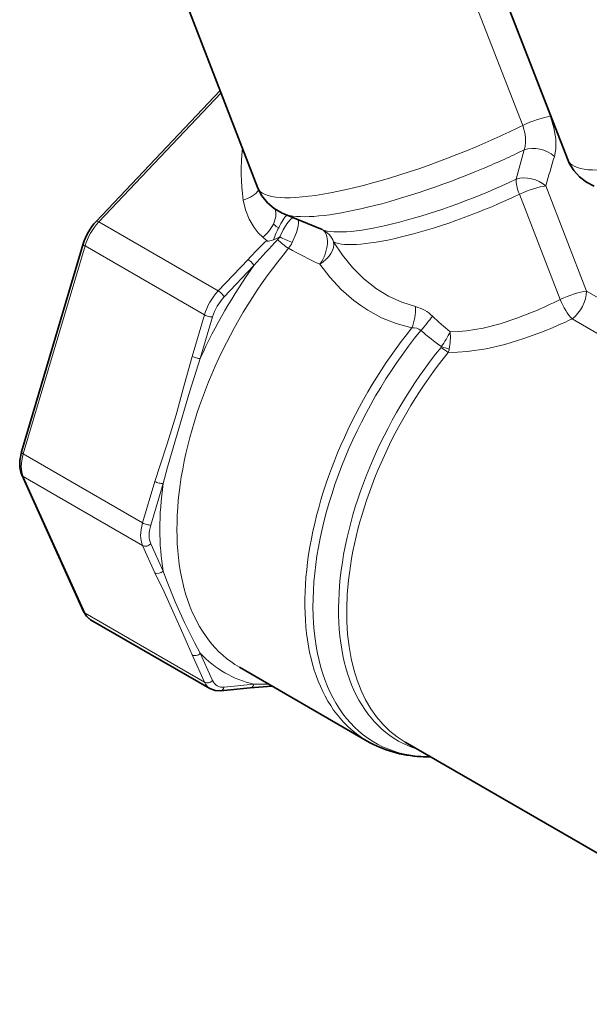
# Model space of a CAD drawing. Extents: x 353 to 846, y 131 to 745.
# Tile 10 of 12: x 705 to 753, y 606 to 687. Entities that reach past the tile are written whole.
import ezdxf

# ---------------------------------------------------------------- set-up
doc = ezdxf.new("R2010")
doc.units = 0

msp = doc.modelspace()

# ---------------------------------------------------------------- linework, layer by layer
at = {"color": 7, "lineweight": 35}
for p, q in [((743.518677, 694.456116), (750.857544, 675.541199)), ((717.799011, 692.158936), (725.137817, 673.244202)), ((775.000427, 605.572998), (737.359619, 627.304932))]:
    msp.add_line(p, q, dxfattribs=at)
at = {"color": 7, "lineweight": 13, "ltscale": 0.355832}
for p, q in [((749.387329, 679.17511), (744.23877, 692.44458)), ((747.093262, 678.433411), (741.944702, 691.702881))]:
    msp.add_line(p, q, dxfattribs=at)
at = {"color": 7, "lineweight": 35, "ltscale": 0.373641}
msp.add_line((711.721558, 670.481506), (721.999878, 681.331787), dxfattribs=at)
at = {"color": 7, "lineweight": 13, "ltscale": 0.368217}
msp.add_line((711.949219, 670.436707), (722.078369, 681.129456), dxfattribs=at)
at = {"color": 7, "lineweight": 13, "ltscale": 0.062894}
msp.add_line((746.544067, 673.979858), (747.202759, 676.407837), dxfattribs=at)
at = {"color": 7, "lineweight": 13, "ltscale": 0.2339}
msp.add_line((750.202942, 664.006348), (746.818665, 672.728821), dxfattribs=at)
at = {"color": 7, "lineweight": 13, "ltscale": 0.233902}
msp.add_line((752.38678, 664.694336), (749.002502, 673.41687), dxfattribs=at)
at = {"color": 7, "lineweight": 35, "ltscale": 0.085547}
msp.add_line((730.452881, 669.807251), (727.290405, 671.114197), dxfattribs=at)
at = {"color": 7, "lineweight": 13, "ltscale": 0.285773}
msp.add_line((711.949219, 670.436707), (721.848694, 664.721252), dxfattribs=at)
at = {"color": 7, "lineweight": 35, "ltscale": 0.000419}
msp.add_line((730.468201, 669.800415), (730.452881, 669.807251), dxfattribs=at)
at = {"color": 7, "lineweight": 35, "ltscale": 0.449912}
msp.add_line((705.522034, 651.372192), (710.64856, 668.623047), dxfattribs=at)
at = {"color": 7, "lineweight": 13, "ltscale": 0.44991}
msp.add_line((705.674683, 651.197449), (710.801147, 668.448242), dxfattribs=at)
at = {"color": 7, "lineweight": 13, "ltscale": 0.285774}
for p, q in [((710.801147, 668.448242), (720.700684, 662.732788)), ((710.801147, 637.991394), (720.700684, 632.27594))]:
    msp.add_line(p, q, dxfattribs=at)
at = {"color": 7, "lineweight": 13, "ltscale": 0.089711}
for p, q in [((721.848694, 664.721252), (724.316528, 667.326355)), ((720.358643, 659.121277), (721.380859, 662.561035))]:
    msp.add_line(p, q, dxfattribs=at)
at = {"color": 7, "lineweight": 13, "ltscale": 0.089709}
for p, q in [((722.337585, 664.218079), (724.805359, 666.823181)), ((719.678467, 659.293091), (720.700684, 662.732788)), ((716.254395, 645.310181), (717.27655, 648.749878))]:
    msp.add_line(p, q, dxfattribs=at)
at = {"color": 7, "lineweight": 13, "ltscale": 0.198609}
for p, q in [((759.266785, 660.722168), (752.38678, 664.694336)), ((758.074402, 658.420959), (751.194397, 662.393188))]:
    msp.add_line(p, q, dxfattribs=at)
at = {"color": 7, "lineweight": 13, "ltscale": 0.285775}
for p, q in [((705.674683, 651.197449), (715.574219, 645.481934)), ((705.674683, 649.322693), (715.574219, 643.607178))]:
    msp.add_line(p, q, dxfattribs=at)
at = {"color": 7, "lineweight": 35, "ltscale": 0.310924}
msp.add_line((710.672241, 638.130127), (705.545776, 649.461365), dxfattribs=at)
at = {"color": 7, "lineweight": 13, "ltscale": 0.310925}
msp.add_line((710.801147, 637.991394), (705.674683, 649.322693), dxfattribs=at)
at = {"color": 7, "lineweight": 13, "ltscale": 0.08971}
msp.add_line((715.574219, 645.481934), (716.596375, 648.921692), dxfattribs=at)
at = {"color": 7, "lineweight": 13, "ltscale": 0.061996}
for p, q in [((716.596375, 641.347778), (715.574219, 643.607178)), ((720.700684, 632.27594), (719.678467, 634.535278)), ((724.805359, 632.108704), (722.337585, 631.864258))]:
    msp.add_line(p, q, dxfattribs=at)
at = {"color": 7, "lineweight": 13, "ltscale": 0.061995}
msp.add_line((717.27655, 641.488525), (716.254395, 643.747864), dxfattribs=at)
at = {"color": 7, "lineweight": 35, "ltscale": 0.285774}
msp.add_line((711.260986, 637.462219), (721.160522, 631.746765), dxfattribs=at)
at = {"color": 7, "lineweight": 13, "ltscale": 0.061997}
msp.add_line((721.380859, 632.416626), (720.358643, 634.676025), dxfattribs=at)
at = {"color": 7, "lineweight": 35, "ltscale": 0.306183}
msp.add_line((734.204102, 627.394714), (723.597595, 633.518372), dxfattribs=at)
at = {"color": 7, "lineweight": 35, "ltscale": 0.045048}
msp.add_line((724.501099, 631.815247), (726.297241, 631.959656), dxfattribs=at)
at = {"color": 7, "lineweight": 35, "ltscale": 0.061996}
msp.add_line((724.501099, 631.815247), (722.033325, 631.570801), dxfattribs=at)
at = {"color": 7, "lineweight": 13}
for points in [[(749.715393, 675.871033), (749.831055, 676.495361), (749.831604, 677.334534), (749.68103, 678.243347), (749.387329, 679.17511)], [(747.202759, 676.407837), (747.288452, 676.702026), (747.332458, 677.018799), (747.334412, 677.364624), (747.29303, 677.722046), (747.093262, 678.433411)], [(723.917847, 672.253601), (724.096008, 671.441833), (724.39679, 670.675171), (724.818848, 669.967102), (725.154846, 669.54718), (725.539124, 669.16156)], [(728.018921, 670.813599), (727.787964, 670.594116), (727.535278, 670.283936), (727.217468, 669.775269), (726.9552, 669.192444)], [(728.485901, 670.62085), (728.511353, 670.372192), (728.47998, 670.074646), (728.343628, 669.559875), (727.987, 668.72583)], [(725.86261, 668.893799), (725.892517, 668.865906), (725.921692, 668.854187), (726.023682, 668.852295)], [(731.413208, 668.778259), (732.151062, 667.681824), (732.989014, 666.658142), (733.926636, 665.72467), (734.432678, 665.298096), (734.963501, 664.901794), (735.972168, 664.278625), (737.055786, 663.777344), (738.207886, 663.412109)], [(730.280701, 666.934631), (731.108765, 665.847107), (732.046936, 664.836121), (733.093628, 663.918213), (733.657227, 663.500122), (734.247314, 663.112549), (735.382813, 662.496399), (736.599182, 662.00415), (737.888428, 661.648499)], [(741.077454, 661.327332), (741.757751, 661.345398), (742.444458, 661.403992), (743.827698, 661.631592), (745.210266, 661.984985), (746.604126, 662.446594), (747.973511, 662.984985)], [(737.888428, 661.648499), (738.100403, 661.651489), (738.303284, 661.618774), (738.488464, 661.547119), (738.646973, 661.435181)], [(740.921448, 659.625366), (741.695801, 659.63855), (742.477051, 659.694153), (744.049683, 659.921997), (745.619568, 660.284363), (747.196716, 660.76355), (748.742554, 661.329041)], [(716.596375, 648.921692), (717.021729, 650.275879), (717.606873, 652.047424), (718.351501, 654.444092), (719.021729, 656.896179), (719.343262, 658.105225), (719.678467, 659.293091)], [(717.27655, 648.749878), (717.638428, 650.119263), (718.436584, 652.846375), (719.470032, 656.324768), (720.008728, 658.071106), (720.358643, 659.121277)], [(719.678467, 634.535278), (719.292236, 635.420959), (718.807251, 636.574707), (717.347961, 639.763977), (716.596375, 641.347778)], [(720.358643, 634.676025), (719.899048, 635.509094), (719.055115, 637.225159), (718.282227, 638.946228), (717.545471, 640.747437), (717.27655, 641.488525)]]:
    msp.add_lwpolyline(points, dxfattribs=at)
at = {"color": 7, "lineweight": 35}
for points in [[(753.010071, 673.411377), (752.387817, 673.728027), (751.80658, 674.164673), (751.322815, 674.69873), (750.952759, 675.31842), (750.857544, 675.541199)], [(725.137817, 673.244202), (725.466675, 672.598816), (725.934692, 672.013977), (726.481812, 671.55304), (727.158203, 671.171265), (727.290405, 671.114197)], [(705.522034, 651.372192), (705.381348, 650.666016), (705.381958, 650.08374), (705.493469, 649.590332), (705.545776, 649.461365)], [(711.260986, 637.462219), (710.91394, 637.749451), (710.672241, 638.130127)], [(721.160522, 631.746765), (721.582825, 631.589783), (722.033325, 631.570801)]]:
    msp.add_lwpolyline(points, dxfattribs=at)
at = {"color": 7, "lineweight": 13}
for centre, radius, start, end in [((740.82135, 674.612366), 17.067585, 173.542498, 187.94412), ((412.355103, 772.521729), 350.932012, 343.596215, 344.013468), ((723.60437, 671.611328), 3.121378, 308.299938, 334.368189), ((735.792725, 665.542542), 9.966016, 153.722082, 159.917391), ((775.292236, 618.539795), 70.560045, 134.469213, 136.257069), ((776.012329, 622.047424), 68.022873, 136.363634, 138.833307), ((728.931946, 672.931885), 5.072158, 228.016799, 232.761294), ((725.645386, 671.009094), 2.190268, 279.948414, 291.061029), ((724.744873, 673.543884), 4.880487, 290.232193, 296.928203), ((729.710754, 671.631653), 3.945774, 222.049645, 238.930362), ((724.84021, 670.828674), 2.674084, 316.538458, 322.273327), ((732.760437, 680.654053), 12.848057, 243.138004, 248.189769), ((725.659912, 669.921509), 2.616318, 320.36849, 332.806531), ((741.301025, 691.946899), 27.33265, 240.097545, 246.221917), ((732.112488, 700.53479), 40.76239, 292.899136, 296.346551), ((734.277344, 663.2146), 3.936479, 336.553446, 2.875916), ((737.411255, 660.338196), 3.17623, 46.186979, 75.470489), ((726.821289, 671.966125), 15.834686, 318.314252, 323.872654), ((760.282349, 684.412415), 30.029275, 226.497765, 230.242197), ((733.943726, 698.772217), 40.261721, 291.565609, 295.369963), ((758.483765, 685.058472), 30.847212, 229.979385, 234.014702), ((728.521606, 667.846252), 14.147326, 326.792214, 332.561812), ((735.927551, 660.898438), 5.167664, 348.774987, 4.760659), ((740.140808, 660.183228), 0.233987, 320.353518, 338.634475), ((743.73407, 664.394592), 5.537231, 231.950755, 239.469591), ((742.366211, 665.222412), 5.503412, 248.607237, 255.585532), ((739.169922, 660.260071), 1.862933, 340.079659, 348.618229), ((725.093994, 701.79126), 69.683025, 269.762648, 270.768687)]:
    msp.add_arc(centre, radius, start, end, dxfattribs=at)
at = {"color": 7, "lineweight": 35}
for centre, radius, start, end in [((715.171692, 667.25061), 4.727246, 136.879177, 163.120804), ((739.272644, 637.697632), 11.604794, 266.96195, 270.907825)]:
    msp.add_arc(centre, radius, start, end, dxfattribs=at)
at = {"color": 7, "lineweight": 13}
for centre, major_axis, ratio, start_param, end_param in [((747.973083, 678.358582), (1.864563, 0.72345), 0.211325, 0.631914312, 1.978617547), ((740.054443, 679.031677), (14.916565, 5.787537), 0.211325, 4.844303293, 5.1202102), ((765.774048, 681.328857), (14.916565, 5.787537), 0.211325, 3.141633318, 4.749678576), ((740.054443, 679.031677), (-14.916565, -5.787537), 0.211325, 6.283164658, 7.985895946), ((740.804443, 677.098694), (14.097412, 5.469727), 0.211325, 4.844303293, 5.099976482), ((748.301147, 675.054565), (1.922485, -0.551453), 0.71318, 0.967783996, 2.366683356), ((740.804443, 677.098694), (-14.097412, -5.469727), 0.211325, 0.217929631, 1.702710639), ((741.700867, 674.788208), (-11.733521, -4.552551), 0.211325, 0.217929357, 1.912958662), ((747.588257, 672.600342), (0.861328, -1.804993), 0.327948, 3.70138571, 4.486783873), ((747.588257, 672.600342), (1.918396, -0.565552), 0.715637, 0.973013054, 2.34038092), ((723.376648, 673.449829), (1.980469, 0.278931), 0.641016, 4.897995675, 5.786155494), ((742.200867, 673.499573), (-11.187439, -4.340698), 0.211325, 0.198249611, 1.912958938), ((747.588257, 672.600342), (1.864563, 0.72345), 0.211325, 0.631914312, 1.912958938), ((724.997925, 670.357788), (-1.338013, -1.486511), 0.623294, 2.025483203, 2.816164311), ((726.966858, 669.248657), (-0.774231, -1.844055), 0.196779, 3.5345044, 4.403327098), ((712.760986, 668.642395), (1.5, 2.598083), 0.57735, 1.178097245, 1.963495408), ((712.084534, 670.137695), (0.362976, -0.343872), 0.31246, 2.224059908, 3.141598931), ((622.371521, 892.820435), (104.75238, -222.883545), 0.029302, 6.213719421, 6.250718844), ((729.615295, 667.991394), (-0.787537, -1.83844), 0.549618, 1.208221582, 3.108106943), ((729.615295, 667.991394), (-0.852966, -1.809021), 0.958271, 2.402762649, 3.14163017), ((711.127808, 668.480591), (0.479309, -0.142456), 0.31246, 3.141574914, 4.059125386), ((729.615295, 667.991394), (1.683777, 1.079285), 0.62439, 4.707362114, 6.03416916), ((736.097595, 655.169006), (12.5, 21.650635), 0.57735, 1.282022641, 3.14159467), ((724.451782, 667.027283), (-0.362976, 0.343872), 0.31246, 3.794856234, 5.365652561), ((735.390503, 655.577271), (13, 22.516663), 0.57735, 1.39892525, 1.742667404), ((722.660522, 662.926941), (1.5, 2.598083), 0.57735, 1.178097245, 1.963495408), ((721.984009, 664.42218), (-0.362976, 0.343872), 0.31246, 3.79485622, 5.365652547), ((750.972595, 663.877869), (1.864563, 0.72345), 0.211325, 0.631914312, 1.912958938), ((750.972595, 663.877869), (1, 1.732056), 0.57735, 4.084504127, 5.497787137), ((723.014038, 662.722778), (1.25, 2.165039), 0.57735, 1.178097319, 1.963495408), ((750.972595, 663.877869), (0.881409, -1.795288), 0.325647, 4.483146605, 5.509380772), ((721.027283, 662.765137), (-0.479309, 0.142456), 0.31246, 0.917532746, 2.488329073), ((746.704163, 649.045288), (-12.5, -21.650635), 0.57735, 4.449084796, 6.283180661), ((747.234497, 648.739136), (-12.399536, -21.476624), 0.57735, 4.438762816, 6.568583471), ((748.579407, 647.962646), (11.850464, 20.525635), 0.57735, 1.300662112, 3.271808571), ((749.10968, 647.656433), (11.75, 20.351624), 0.57735, 1.300662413, 3.141586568), ((720.005127, 659.325439), (-0.479309, 0.142456), 0.31246, 0.917532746, 2.488329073), ((707.634521, 651.391541), (1.5, 2.598083), 0.57735, 1.963495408, 2.748893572), ((706.001343, 651.229797), (0.479309, -0.142456), 0.31246, 3.141574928, 4.0591254), ((706.001343, 649.66748), (0.455566, 0.206116), 0.754345, 3.141592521, 3.637651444), ((716.923035, 648.954041), (-0.479309, 0.142456), 0.31246, 0.917532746, 2.488329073), ((735.390503, 655.577271), (13, 22.516663), 0.57735, 2.184323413, 2.528065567), ((717.534058, 645.676086), (1.5, 2.598083), 0.57735, 1.963495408, 2.748893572), ((715.900818, 645.514282), (-0.479309, 0.142456), 0.31246, 0.917532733, 2.48832906), ((717.887573, 645.471985), (1.25, 2.165039), 0.57735, 1.963495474, 2.748893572), ((715.900818, 643.952026), (-0.455566, -0.206116), 0.754344, 0.496058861, 2.066855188), ((716.923035, 641.692627), (-0.455566, -0.206116), 0.754344, 0.496058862, 2.066855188), ((711.127808, 638.336182), (0.455566, 0.206116), 0.754344, 3.141592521, 3.637651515), ((712.760986, 640.060303), (1.5, 2.598083), 0.57735, 2.748893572, 3.141592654), ((720.005127, 634.880127), (-0.455566, -0.206116), 0.754344, 0.496058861, 2.066855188), ((735.390503, 655.577271), (13, 22.516663), 0.57735, 2.969721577, 3.313463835), ((721.027283, 632.620728), (-0.455566, -0.206116), 0.754345, 0.496058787, 2.066855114), ((722.660522, 634.344788), (1.5, 2.598083), 0.57735, 2.748893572, 3.141592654), ((723.014038, 634.140686), (1.25, 2.165039), 0.57735, 2.748893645, 3.534291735), ((721.984009, 632.068359), (0.049316, -0.497559), 0.754344, 0.000000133, 1.074737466), ((724.451782, 632.312805), (0.049316, -0.497559), 0.754344, 0.000008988, 1.074737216), ((747.234497, 648.739136), (12.399536, 21.476624), 0.57735, 3.426990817, 3.466639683)]:
    msp.add_ellipse(centre, major_axis=major_axis, ratio=ratio, start_param=start_param, end_param=end_param, dxfattribs=at)
at = {"color": 7, "lineweight": 35}
msp.add_ellipse((745.371826, 646.89624), major_axis=(-11.11908, -19.52948), ratio=0.644665, start_param=6.279313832, end_param=6.595402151, dxfattribs=at)

doc.saveas('drawing.dxf')
